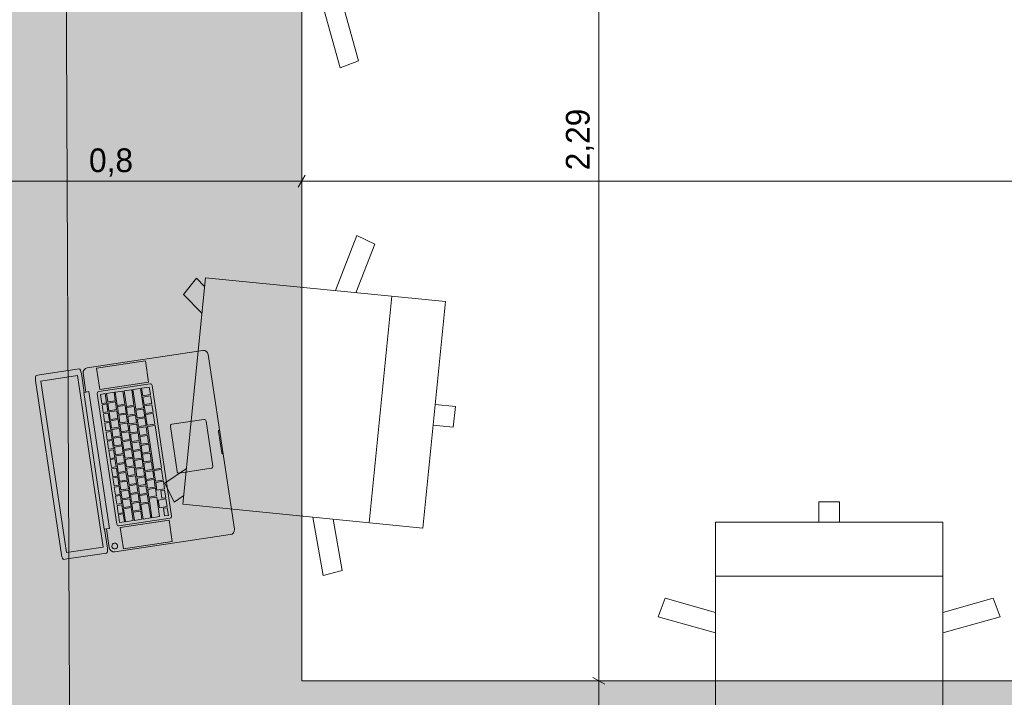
# Model space of a CAD drawing. Header units: millimetres. Extents: x -28277 to 305935, y -19284 to 4746.
# Tile 22 of 136: x -12078 to -10000, y -364 to 1067. Entities that reach past the tile are written whole.
import ezdxf

# ---------------------------------------------------------------- set-up
doc = ezdxf.new("R2010")
doc.units = ezdxf.units.MM
doc.header["$MEASUREMENT"] = 0
doc.layers.add('06_COT_Detalls', color=7, linetype='Continuous')
doc.layers.add('Nuevo_09_EI_Mobiliari general', color=7, linetype='Continuous')
doc.layers.add('06_COT_Detalls_Pluma_Nº__1', color=7, linetype='Continuous', lineweight=5)
doc.layers.add('Nuevo_09_EI_Mobiliari general_Pluma_Nº__1', color=7, linetype='Continuous', lineweight=5)
doc.styles.add('Estilo_Generado_2', font='txt')
doc.dimstyles.new('Estilo_Generado__1', dxfattribs={"dimtxt": 50, "dimasz": 19, "dimexe": 0.18, "dimexo": 300, "dimgap": 0, "dimtad": 1, "dimlfac": 0.001, "dimzin": 0, "dimdsep": 46, "dimtxsty": 'Estilo_Generado_2', "dimblk": 'ARROWHEAD_2', "dimblk1": 'ARROWHEAD_2', "dimblk2": 'ARROWHEAD_2', "dimcen": 0.09, "dimclrd": 7, "dimclre": 7, "dimclrt": 7, "dimadec": 0, "dimazin": 0, "dimtfac": 1, "dimtdec": 4, "dimtmove": 0, "dimatfit": 3, "dimfxl": 0, "dimtolj": 1, "dimtzin": 0, "dimarcsym": 0})
doc.dimstyles.new('Estilo_Generado__2', dxfattribs={"dimtxt": 50, "dimasz": 19, "dimexe": 0.18, "dimexo": 300, "dimgap": 0, "dimtad": 1, "dimtih": 1, "dimtoh": 1, "dimlfac": 0.001, "dimzin": 0, "dimdsep": 46, "dimtxsty": 'Estilo_Generado_2', "dimblk": 'ARROWHEAD_2', "dimblk1": 'ARROWHEAD_2', "dimblk2": 'ARROWHEAD_2', "dimcen": 0.09, "dimclrd": 7, "dimclre": 7, "dimclrt": 7, "dimadec": 0, "dimazin": 0, "dimtfac": 1, "dimtdec": 4, "dimtmove": 0, "dimatfit": 3, "dimfxl": 0, "dimtolj": 1, "dimtzin": 0, "dimarcsym": 0})

# ---------------------------------------------------------------- blocks, each defined once
blk = doc.blocks.new('Silla Oficina 04 27')
at = {"layer": 'Nuevo_09_EI_Mobiliari general_Pluma_Nº__1', "color": 7, "linetype": 'Continuous', "lineweight": 5}
for p, q in [((335.5, 589.5), (335.5, 546.8)), ((335.5, 589.5), (379.5, 589.5)), ((379.5, 589.5), (379.5, 546.8)), ((597.6, 546.8), (117.3, 546.8)), ((117.3, 546.8), (117.3, 37.5)), ((117.3, 546.8), (117.3, 37.5)), ((597.6, 546.8), (597.6, 37.5)), ((597.6, 37.5), (597.6, 546.8)), ((597.6, 546.8), (597.6, 37.5)), ((117.3, 433.1), (597.6, 433.1)), ((-3.2, 347.1), (11.5, 386.1)), ((11.5, 386.1), (117.3, 356.4)), ((703.4, 386.1), (597.6, 356.4)), ((718.1, 347.1), (703.4, 386.1)), ((117.3, 313.2), (-3.2, 347.1)), ((597.6, 313.2), (718.1, 347.1)), ((117.3, 37.5), (597.6, 37.5)), ((119.9, 18.7), (135.6, 37.5)), ((157.3, -4.7), (192.7, 37.5)), ((557.7, -4.7), (522.2, 37.5)), ((595, 18.7), (579.3, 37.5)), ((119.9, 18.7), (157.3, -4.7)), ((595, 18.7), (557.7, -4.7))]:
    blk.add_line(p, q, dxfattribs=at)
blk = doc.blocks.new('Forjado_2_5', base_point=(-12282.8, 1963.6))
at = {"layer": 'Nuevo_09_EI_Mobiliari general', "linetype": 'Continuous', "lineweight": 0, "true_color": 0xffffff}
blk.add_hatch(color=7, dxfattribs=at).paths.add_polyline_path([(-12282.8, 1963.6), (-12282.8, -1129), (-7154.4, -1129), (-7167.9, 1963.6), (-7955.1, 1963.6), (-7955.1, -329), (-11482.8, -329), (-11482.8, 1963.6)])
at = {"layer": 'Nuevo_09_EI_Mobiliari general_Pluma_Nº__1', "color": 7, "linetype": 'Continuous', "lineweight": 5, "flags": 128}
blk.add_lwpolyline([(-12282.8, 1963.6), (-12282.8, -1129), (-7154.4, -1129), (-7167.9, 1963.6), (-7955.1, 1963.6), (-7955.1, -329), (-11482.8, -329), (-11482.8, 1963.6)], close=True, dxfattribs=at)
blk = doc.blocks.new('MacBook 27')
at = {"layer": 'Nuevo_09_EI_Mobiliari general_Pluma_Nº__1', "color": 7, "linetype": 'Continuous', "lineweight": 5}
for p, q in [((0, 365.3), (0.8, 366.6)), ((0, 358.6), (0, 365.3)), ((0, 274.3), (0, 358.6)), ((0.8, 366.6), (3, 367.8)), ((3, 367.8), (6.3, 368.5)), ((6.3, 368.5), (10.2, 368.8)), ((10.2, 368.8), (382.8, 368.8)), ((13.3, 357.5), (379.6, 357.5)), ((13.3, 279.3), (13.3, 357.5)), ((379.6, 357.5), (379.6, 279.3)), ((382.8, 368.8), (386.7, 368.5)), ((386.7, 368.5), (390, 367.8)), ((390, 367.8), (392.2, 366.6)), ((392.2, 366.6), (392.9, 365.3)), ((392.9, 365.3), (392.9, 358.6)), ((392.9, 358.6), (392.9, 274.3)), ((0.8, 272.9), (0, 274.3)), ((3, 271.8), (0.8, 272.9)), ((6.3, 271.1), (3, 271.8)), ((10.2, 270.8), (6.3, 271.1)), ((50.4, 270.8), (10.2, 270.8)), ((379.6, 279.3), (13.3, 279.3)), ((50.4, 271.9), (342.5, 271.9)), ((50.4, 267), (50.4, 271.9)), ((342.5, 267), (342.5, 271.9)), ((382.8, 270.8), (342.5, 270.8)), ((386.7, 271.1), (382.8, 270.8)), ((390, 271.8), (386.7, 271.1)), ((392.2, 272.9), (390, 271.8)), ((392.9, 274.3), (392.2, 272.9)), ((0.8, 260.7), (0, 256.8)), ((0, 256.8), (0, 10.2)), ((3, 264), (0.8, 260.7)), ((6.3, 266.2), (3, 264)), ((10.2, 267), (6.3, 266.2)), ((50.4, 267), (10.2, 267)), ((50.4, 260.6), (50.4, 267)), ((342.5, 260.6), (50.4, 260.6)), ((382.8, 267), (342.5, 267)), ((342.5, 267), (342.5, 260.6)), ((375.1, 257.1), (374.6, 254.8)), ((374.6, 254.8), (375.1, 252.4)), ((376.4, 259.1), (375.1, 257.1)), ((375.1, 252.4), (376.4, 250.5)), ((378.4, 260.4), (376.4, 259.1)), ((376.4, 250.5), (378.4, 249.1)), ((380.7, 260.9), (378.4, 260.4)), ((383.1, 260.4), (380.7, 260.9)), ((386.7, 266.2), (382.8, 267)), ((385.1, 259.1), (383.1, 260.4)), ((383.1, 249.1), (385.1, 250.5)), ((386.4, 257.1), (385.1, 259.1)), ((385.1, 250.5), (386.4, 252.4)), ((386.8, 254.8), (386.4, 257.1)), ((386.4, 252.4), (386.8, 254.8)), ((390, 264), (386.7, 266.2)), ((392.2, 260.7), (390, 264)), ((392.9, 256.8), (392.2, 260.7)), ((392.9, 10.2), (392.9, 256.8)), ((49.4, 237.5), (3.8, 237.5)), ((3.8, 237.5), (3.8, 133.3)), ((49.4, 133.3), (49.4, 237.5)), ((53.5, 241.5), (53.2, 240)), ((53.2, 240), (53.2, 130.8)), ((54.3, 242.7), (53.5, 241.5)), ((55.6, 243.5), (54.3, 242.7)), ((57, 243.8), (55.6, 243.5)), ((335.9, 243.8), (57, 243.8)), ((59.6, 237.5), (59.6, 227.3)), ((79.1, 237.5), (59.6, 237.5)), ((79.1, 227.3), (79.1, 237.5)), ((98.7, 237.5), (81.7, 237.5)), ((81.7, 237.5), (81.7, 227.3)), ((98.7, 227.3), (98.7, 237.5)), ((101.2, 237.5), (101.2, 227.3)), ((118.2, 237.5), (101.2, 237.5)), ((118.2, 227.3), (118.2, 237.5)), ((137.8, 237.5), (120.8, 237.5)), ((120.8, 237.5), (120.8, 227.3)), ((137.8, 227.3), (137.8, 237.5)), ((140.3, 237.5), (140.3, 227.3)), ((157.4, 237.5), (140.3, 237.5)), ((157.4, 227.3), (157.4, 237.5)), ((159.9, 237.5), (159.9, 227.3)), ((176.9, 237.5), (159.9, 237.5)), ((176.9, 227.3), (176.9, 237.5)), ((179.5, 237.5), (179.5, 227.3)), ((196.5, 237.5), (179.5, 237.5)), ((196.5, 227.3), (196.5, 237.5)), ((216, 237.5), (199, 237.5)), ((199, 237.5), (199, 227.3)), ((216, 227.3), (216, 237.5)), ((218.6, 237.5), (218.6, 227.3)), ((235.6, 237.5), (218.6, 237.5)), ((235.6, 227.3), (235.6, 237.5)), ((255.1, 237.5), (238.1, 237.5)), ((238.1, 237.5), (238.1, 227.3)), ((255.1, 227.3), (255.1, 237.5)), ((274.7, 237.5), (257.7, 237.5)), ((257.7, 237.5), (257.7, 227.3)), ((274.7, 227.3), (274.7, 237.5)), ((277.2, 237.5), (277.2, 227.3)), ((294.3, 237.5), (277.2, 237.5)), ((294.3, 227.3), (294.3, 237.5)), ((296.8, 237.5), (296.8, 227.3)), ((313.8, 237.5), (296.8, 237.5)), ((313.8, 227.3), (313.8, 237.5)), ((316.4, 237.5), (316.4, 227.3)), ((333.4, 237.5), (316.4, 237.5)), ((333.4, 227.3), (333.4, 237.5)), ((337.4, 243.5), (335.9, 243.8)), ((338.6, 242.7), (337.4, 243.5)), ((339.4, 241.5), (338.6, 242.7)), ((339.7, 240), (339.4, 241.5)), ((339.7, 130.8), (339.7, 240)), ((343.5, 133.3), (343.5, 237.5)), ((343.5, 237.5), (389.1, 237.5)), ((378.4, 249.1), (380.7, 248.7)), ((380.7, 248.7), (383.1, 249.1)), ((389.1, 237.5), (389.1, 133.3)), ((59.6, 227.3), (79.1, 227.3)), ((59.6, 224.8), (59.6, 208.5)), ((77.6, 224.8), (59.6, 224.8)), ((59.6, 208.5), (77.6, 208.5)), ((77.6, 208.5), (77.6, 224.8)), ((96.4, 224.8), (80.1, 224.8)), ((80.1, 224.8), (80.1, 208.5)), ((80.1, 208.5), (96.4, 208.5)), ((81.7, 227.3), (98.7, 227.3)), ((96.4, 208.5), (96.4, 224.8)), ((115.2, 224.8), (98.9, 224.8)), ((98.9, 224.8), (98.9, 208.5)), ((98.9, 208.5), (115.2, 208.5)), ((101.2, 227.3), (118.2, 227.3)), ((115.2, 208.5), (115.2, 224.8)), ((134, 224.8), (117.7, 224.8)), ((117.7, 224.8), (117.7, 208.5)), ((117.7, 208.5), (134, 208.5)), ((120.8, 227.3), (137.8, 227.3)), ((134, 208.5), (134, 224.8)), ((152.8, 224.8), (136.5, 224.8)), ((136.5, 224.8), (136.5, 208.5)), ((136.5, 208.5), (152.8, 208.5)), ((140.3, 227.3), (157.4, 227.3)), ((152.8, 208.5), (152.8, 224.8)), ((171.6, 224.8), (155.3, 224.8)), ((155.3, 224.8), (155.3, 208.5)), ((155.3, 208.5), (171.6, 208.5)), ((159.9, 227.3), (176.9, 227.3)), ((171.6, 208.5), (171.6, 224.8)), ((190.4, 224.8), (174.1, 224.8)), ((174.1, 224.8), (174.1, 208.5)), ((174.1, 208.5), (190.4, 208.5)), ((179.5, 227.3), (196.5, 227.3)), ((190.4, 208.5), (190.4, 224.8)), ((209.2, 224.8), (192.9, 224.8)), ((192.9, 224.8), (192.9, 208.5)), ((192.9, 208.5), (209.2, 208.5)), ((199, 227.3), (216, 227.3)), ((209.2, 208.5), (209.2, 224.8)), ((211.7, 224.8), (211.7, 208.5)), ((228, 224.8), (211.7, 224.8)), ((211.7, 208.5), (228, 208.5)), ((218.6, 227.3), (235.6, 227.3)), ((228, 208.5), (228, 224.8)), ((246.8, 224.8), (230.5, 224.8)), ((230.5, 224.8), (230.5, 208.5)), ((230.5, 208.5), (246.8, 208.5)), ((238.1, 227.3), (255.1, 227.3)), ((246.8, 208.5), (246.8, 224.8)), ((249.3, 224.8), (249.3, 208.5)), ((265.6, 224.8), (249.3, 224.8)), ((249.3, 208.5), (265.6, 208.5)), ((257.7, 227.3), (274.7, 227.3)), ((265.6, 208.5), (265.6, 224.8)), ((284.4, 224.8), (268.1, 224.8)), ((268.1, 224.8), (268.1, 208.5)), ((268.1, 208.5), (284.4, 208.5)), ((277.2, 227.3), (294.3, 227.3)), ((284.4, 208.5), (284.4, 224.8)), ((303.1, 224.8), (286.9, 224.8)), ((286.9, 224.8), (286.9, 208.5)), ((286.9, 208.5), (303.1, 208.5)), ((296.8, 227.3), (313.8, 227.3)), ((303.1, 208.5), (303.1, 224.8)), ((305.7, 224.8), (305.7, 208.5)), ((333.4, 224.8), (305.7, 224.8)), ((305.7, 208.5), (333.4, 208.5)), ((316.4, 227.3), (333.4, 227.3)), ((333.4, 208.5), (333.4, 224.8)), ((59.6, 206), (59.6, 189.7)), ((87.8, 206), (59.6, 206)), ((59.6, 189.7), (87.8, 189.7)), ((59.6, 187.2), (59.6, 170.9)), ((92.8, 187.2), (59.6, 187.2)), ((87.8, 189.7), (87.8, 206)), ((106.6, 206), (90.3, 206)), ((90.3, 206), (90.3, 189.7)), ((90.3, 189.7), (106.6, 189.7)), ((92.8, 170.9), (92.8, 187.2)), ((95.4, 187.2), (95.4, 170.9)), ((111.6, 187.2), (95.4, 187.2)), ((106.6, 189.7), (106.6, 206)), ((109.1, 206), (109.1, 189.7)), ((125.3, 206), (109.1, 206)), ((109.1, 189.7), (125.3, 189.7)), ((111.6, 170.9), (111.6, 187.2)), ((130.4, 187.2), (114.2, 187.2)), ((114.2, 187.2), (114.2, 170.9)), ((125.3, 189.7), (125.3, 206)), ((144.1, 206), (127.9, 206)), ((127.9, 206), (127.9, 189.7)), ((127.9, 189.7), (144.1, 189.7)), ((130.4, 170.9), (130.4, 187.2)), ((149.2, 187.2), (133, 187.2)), ((133, 187.2), (133, 170.9)), ((144.1, 189.7), (144.1, 206)), ((162.9, 206), (146.7, 206)), ((146.7, 206), (146.7, 189.7)), ((146.7, 189.7), (162.9, 189.7)), ((149.2, 170.9), (149.2, 187.2)), ((168, 187.2), (151.8, 187.2)), ((151.8, 187.2), (151.8, 170.9)), ((162.9, 189.7), (162.9, 206)), ((181.7, 206), (165.5, 206)), ((165.5, 206), (165.5, 189.7)), ((165.5, 189.7), (181.7, 189.7)), ((168, 170.9), (168, 187.2)), ((170.6, 187.2), (170.6, 170.9)), ((186.8, 187.2), (170.6, 187.2)), ((181.7, 189.7), (181.7, 206)), ((200.5, 206), (184.3, 206)), ((184.3, 206), (184.3, 189.7)), ((184.3, 189.7), (200.5, 189.7)), ((186.8, 170.9), (186.8, 187.2)), ((205.6, 187.2), (189.4, 187.2)), ((189.4, 187.2), (189.4, 170.9)), ((200.5, 189.7), (200.5, 206)), ((219.3, 206), (203.1, 206)), ((203.1, 206), (203.1, 189.7)), ((203.1, 189.7), (219.3, 189.7)), ((205.6, 170.9), (205.6, 187.2)), ((224.4, 187.2), (208.2, 187.2)), ((208.2, 187.2), (208.2, 170.9)), ((219.3, 189.7), (219.3, 206)), ((238.1, 206), (221.9, 206)), ((221.9, 206), (221.9, 189.7)), ((221.9, 189.7), (238.1, 189.7)), ((224.4, 170.9), (224.4, 187.2)), ((243.2, 187.2), (226.9, 187.2)), ((226.9, 187.2), (226.9, 170.9)), ((238.1, 189.7), (238.1, 206)), ((256.9, 206), (240.7, 206)), ((240.7, 206), (240.7, 189.7)), ((240.7, 189.7), (256.9, 189.7)), ((243.2, 170.9), (243.2, 187.2)), ((262, 187.2), (245.7, 187.2)), ((245.7, 187.2), (245.7, 170.9)), ((256.9, 189.7), (256.9, 206)), ((275.7, 206), (259.5, 206)), ((259.5, 206), (259.5, 189.7)), ((259.5, 189.7), (275.7, 189.7)), ((262, 170.9), (262, 187.2)), ((280.8, 187.2), (264.5, 187.2)), ((264.5, 187.2), (264.5, 170.9)), ((275.7, 189.7), (275.7, 206)), ((294.5, 206), (278.3, 206)), ((278.3, 206), (278.3, 189.7)), ((278.3, 189.7), (294.5, 189.7)), ((280.8, 170.9), (280.8, 187.2)), ((299.6, 187.2), (283.3, 187.2)), ((283.3, 187.2), (283.3, 170.9)), ((294.5, 189.7), (294.5, 206)), ((297.1, 206), (297.1, 189.7)), ((313.3, 206), (297.1, 206)), ((297.1, 189.7), (313.3, 189.7)), ((299.6, 170.9), (299.6, 187.2)), ((302.1, 187.2), (302.1, 170.9)), ((333.4, 187.2), (302.1, 187.2)), ((313.3, 189.7), (313.3, 206)), ((315.8, 206), (315.8, 189.7)), ((333.4, 206), (315.8, 206)), ((315.8, 189.7), (333.4, 189.7)), ((333.4, 189.7), (333.4, 206)), ((333.4, 170.9), (333.4, 187.2)), ((59.6, 170.9), (92.8, 170.9)), ((59.6, 168.4), (59.6, 152.1)), ((101.2, 168.4), (59.6, 168.4)), ((95.4, 170.9), (111.6, 170.9)), ((101.2, 152.1), (101.2, 168.4)), ((120, 168.4), (103.8, 168.4)), ((103.8, 168.4), (103.8, 152.1)), ((114.2, 170.9), (130.4, 170.9)), ((120, 152.1), (120, 168.4)), ((138.8, 168.4), (122.6, 168.4)), ((122.6, 168.4), (122.6, 152.1)), ((133, 170.9), (149.2, 170.9)), ((138.8, 152.1), (138.8, 168.4)), ((141.4, 168.4), (141.4, 152.1)), ((157.6, 168.4), (141.4, 168.4)), ((151.8, 170.9), (168, 170.9)), ((157.6, 152.1), (157.6, 168.4)), ((176.4, 168.4), (160.1, 168.4)), ((160.1, 168.4), (160.1, 152.1)), ((170.6, 170.9), (186.8, 170.9)), ((176.4, 152.1), (176.4, 168.4)), ((195.2, 168.4), (178.9, 168.4)), ((178.9, 168.4), (178.9, 152.1)), ((189.4, 170.9), (205.6, 170.9)), ((195.2, 152.1), (195.2, 168.4)), ((214, 168.4), (197.7, 168.4)), ((197.7, 168.4), (197.7, 152.1)), ((208.2, 170.9), (224.4, 170.9)), ((214, 152.1), (214, 168.4)), ((232.8, 168.4), (216.5, 168.4)), ((216.5, 168.4), (216.5, 152.1)), ((226.9, 170.9), (243.2, 170.9)), ((232.8, 152.1), (232.8, 168.4)), ((235.3, 168.4), (235.3, 152.1)), ((251.6, 168.4), (235.3, 168.4)), ((245.7, 170.9), (262, 170.9)), ((251.6, 152.1), (251.6, 168.4)), ((270.4, 168.4), (254.1, 168.4)), ((254.1, 168.4), (254.1, 152.1)), ((264.5, 170.9), (280.8, 170.9)), ((270.4, 152.1), (270.4, 168.4)), ((289.2, 168.4), (272.9, 168.4)), ((272.9, 168.4), (272.9, 152.1)), ((283.3, 170.9), (299.6, 170.9)), ((289.2, 152.1), (289.2, 168.4)), ((291.7, 168.4), (291.7, 152.1)), ((333.4, 168.4), (291.7, 168.4)), ((302.1, 170.9), (333.4, 170.9)), ((333.4, 152.1), (333.4, 168.4)), ((59.6, 152.1), (101.2, 152.1)), ((75.8, 149.6), (59.6, 149.6)), ((59.6, 149.6), (59.6, 133.3)), ((75.8, 133.3), (75.8, 149.6)), ((94.6, 149.6), (78.4, 149.6)), ((78.4, 149.6), (78.4, 133.3)), ((94.6, 133.3), (94.6, 149.6)), ((113.4, 149.6), (97.2, 149.6)), ((97.2, 149.6), (97.2, 133.3)), ((103.8, 152.1), (120, 152.1)), ((113.4, 133.3), (113.4, 149.6)), ((116, 149.6), (116, 133.3)), ((138.8, 149.6), (116, 149.6)), ((122.6, 152.1), (138.8, 152.1)), ((138.8, 133.3), (138.8, 149.6)), ((141.4, 152.1), (157.6, 152.1)), ((232.8, 149.6), (141.4, 149.6)), ((141.4, 149.6), (141.4, 133.3)), ((160.1, 152.1), (176.4, 152.1)), ((178.9, 152.1), (195.2, 152.1)), ((197.7, 152.1), (214, 152.1)), ((216.5, 152.1), (232.8, 152.1)), ((232.8, 133.3), (232.8, 149.6)), ((235.3, 152.1), (251.6, 152.1)), ((258.2, 149.6), (235.3, 149.6)), ((235.3, 149.6), (235.3, 133.3)), ((254.1, 152.1), (270.4, 152.1)), ((258.2, 133.3), (258.2, 149.6)), ((277, 149.6), (260.7, 149.6)), ((260.7, 149.6), (260.7, 133.3)), ((272.9, 152.1), (289.2, 152.1)), ((277, 133.3), (277, 149.6)), ((291.7, 152.1), (333.4, 152.1)), ((298.3, 149.6), (298.3, 133.3)), ((314.6, 149.6), (298.3, 149.6)), ((314.6, 133.3), (314.6, 149.6)), ((3.8, 133.3), (49.4, 133.3)), ((53.2, 130.8), (53.5, 129.4)), ((53.5, 129.4), (54.3, 128.1)), ((54.3, 128.1), (55.6, 127.3)), ((55.6, 127.3), (57, 127)), ((57, 127), (335.9, 127)), ((59.6, 133.3), (75.8, 133.3)), ((78.4, 133.3), (94.6, 133.3)), ((97.2, 133.3), (113.4, 133.3)), ((116, 133.3), (138.8, 133.3)), ((141.4, 133.3), (232.8, 133.3)), ((235.3, 133.3), (258.2, 133.3)), ((260.7, 133.3), (277, 133.3)), ((295.8, 141.5), (279.5, 141.5)), ((279.5, 141.5), (279.5, 133.3)), ((279.5, 133.3), (295.8, 133.3)), ((295.8, 133.3), (295.8, 141.5)), ((298.3, 133.3), (314.6, 133.3)), ((333.4, 141.5), (317.1, 141.5)), ((317.1, 141.5), (317.1, 133.3)), ((317.1, 133.3), (333.4, 133.3)), ((333.4, 133.3), (333.4, 141.5)), ((335.9, 127), (337.4, 127.3)), ((337.4, 127.3), (338.6, 128.1)), ((338.6, 128.1), (339.4, 129.4)), ((339.4, 129.4), (339.7, 130.8)), ((389.1, 133.3), (343.5, 133.3)), ((144.7, 99.2), (144.4, 97.8)), ((144.4, 97.8), (144.4, 29.2)), ((145.5, 100.5), (144.7, 99.2)), ((146.8, 101.3), (145.5, 100.5)), ((148.2, 101.6), (146.8, 101.3)), ((244.7, 101.6), (148.2, 101.6)), ((246.2, 101.3), (244.7, 101.6)), ((247.4, 100.5), (246.2, 101.3)), ((248.2, 99.2), (247.4, 100.5)), ((248.5, 97.8), (248.2, 99.2)), ((248.5, 29.2), (248.5, 97.8)), ((144.4, 29.2), (144.7, 27.8)), ((144.7, 27.8), (145.5, 26.5)), ((145.5, 26.5), (146.8, 25.7)), ((146.8, 25.7), (148.2, 25.4)), ((148.2, 25.4), (244.7, 25.4)), ((244.7, 25.4), (246.2, 25.7)), ((246.2, 25.7), (247.4, 26.5)), ((247.4, 26.5), (248.2, 27.8)), ((248.2, 27.8), (248.5, 29.2)), ((0, 10.2), (0.8, 6.3)), ((0.8, 6.3), (3, 3)), ((3, 3), (6.3, 0.8)), ((6.3, 0.8), (10.2, 0)), ((10.2, 0), (382.8, 0)), ((171.3, 0.9), (171.1, 0)), ((171.8, 1.7), (171.3, 0.9)), ((172.6, 2.3), (171.8, 1.7)), ((173.6, 2.5), (172.6, 2.3)), ((219.3, 2.5), (173.6, 2.5)), ((220.3, 2.3), (219.3, 2.5)), ((221.1, 1.7), (220.3, 2.3)), ((221.7, 0.9), (221.1, 1.7)), ((221.9, 0), (221.7, 0.9)), ((382.8, 0), (386.7, 0.8)), ((386.7, 0.8), (390, 3)), ((390, 3), (392.2, 6.3)), ((392.2, 6.3), (392.9, 10.2))]:
    blk.add_line(p, q, dxfattribs=at)
blk = doc.blocks.new('Forjado_4_5', base_point=(-11983.7, 1963.6))
at = {"layer": 'Nuevo_09_EI_Mobiliari general', "linetype": 'Continuous', "lineweight": 0, "true_color": 0xffffff}
blk.add_hatch(color=7, dxfattribs=at).paths.add_polyline_path([(-11983.7, 1963.6), (-12282.8, 1963.6), (-12282.8, -996.7), (-11970.4, -996.7)])
at = {"layer": 'Nuevo_09_EI_Mobiliari general_Pluma_Nº__1', "color": 7, "linetype": 'Continuous', "lineweight": 5, "flags": 128}
blk.add_lwpolyline([(-11983.7, 1963.6), (-12282.8, 1963.6), (-12282.8, -996.7), (-11970.4, -996.7)], close=True, dxfattribs=at)
blk = doc.blocks.new('*D81')
at = {"layer": '06_COT_Detalls_Pluma_Nº__1', "color": 7, "linetype": 'Continuous', "lineweight": 5}
for p, q in [((-12275.6, 738.1), (-12290.1, 713.1)), ((-12282.8, -696.8), (-12282.8, 744.4)), ((-11475.6, 738.1), (-11490.1, 713.1)), ((-11482.8, -29), (-11482.8, 744.4)), ((-12295.1, 725.6), (-12282.8, 725.6)), ((-12282.8, 725.6), (-11482.8, 725.6))]:
    blk.add_line(p, q, dxfattribs=at)
at = {"layer": '06_COT_Detalls_Pluma_Nº__1', "color": 7, "lineweight": 5, "insert": (-11931.9, 735.6), "char_height": 50, "attachment_point": 7, "style": 'Estilo_Generado_2'}
blk.add_mtext('\\A1;{\\pql;\\fGotham Book|b0|i0|c0|p0;\\W1.000000;0,8}', dxfattribs=at)
blk = doc.blocks.new('ARROWHEAD_2')
at = {"color": 0, "linetype": 'Continuous', "lineweight": 0}
for p, q in [((0, 0), (-1, 0)), ((-0.38, -0.66), (0.38, 0.66))]:
    blk.add_line(p, q, dxfattribs=at)
blk = doc.blocks.new('*D82')
at = {"layer": '06_COT_Detalls_Pluma_Nº__1', "color": 7, "linetype": 'Continuous', "lineweight": 5}
for p, q in [((-11475.6, 738.1), (-11490.1, 713.1)), ((-11482.8, -29), (-11482.8, 744.4)), ((-7947.9, 738.1), (-7962.3, 713.1)), ((-7955.1, -29), (-7955.1, 744.4)), ((-11482.8, 725.6), (-7955.1, 725.6))]:
    blk.add_line(p, q, dxfattribs=at)
at = {"layer": '06_COT_Detalls_Pluma_Nº__1', "color": 7, "lineweight": 5, "insert": (-9787.7, 735.6), "char_height": 50, "attachment_point": 7, "style": 'Estilo_Generado_2'}
blk.add_mtext('\\A1;{\\pql;\\fGotham Book|b0|i0|c0|p0;\\W1.000000;3,53}', dxfattribs=at)
blk = doc.blocks.new('*D84')
at = {"layer": '06_COT_Detalls_Pluma_Nº__1', "color": 7, "linetype": 'Continuous', "lineweight": 5}
for p, q in [((-10837.2, -329), (-11182.8, -329)), ((-10868.5, -321.8), (-10843.5, -336.2)), ((-10856, -1129), (-10856, -329)), ((-10868.5, -1121.8), (-10843.5, -1136.2)), ((-10837.2, -1129), (-11670.9, -1129)), ((-10856, -1141.2), (-10856, -1129))]:
    blk.add_line(p, q, dxfattribs=at)
at = {"layer": '06_COT_Detalls_Pluma_Nº__1', "color": 7, "lineweight": 5, "insert": (-10866, -778), "char_height": 50, "attachment_point": 7, "rotation": 90, "style": 'Estilo_Generado_2'}
blk.add_mtext('\\A1;{\\pql;\\fGotham Book|b0|i0|c0|p0;\\W1.000000;0,8}', dxfattribs=at)
blk = doc.blocks.new('*D85')
at = {"layer": '06_COT_Detalls_Pluma_Nº__1', "color": 7, "linetype": 'Continuous', "lineweight": 5}
for p, q in [((-10856, 1963.6), (-10856, 1975.8)), ((-10837.2, 1963.6), (-11182.8, 1963.6)), ((-10843.5, 1956.3), (-10868.5, 1970.8)), ((-10856, -329), (-10856, 1963.6)), ((-10837.2, -329), (-11182.8, -329)), ((-10868.5, -321.8), (-10843.5, -336.2))]:
    blk.add_line(p, q, dxfattribs=at)
at = {"layer": '06_COT_Detalls_Pluma_Nº__1', "color": 7, "lineweight": 5, "insert": (-10866, 748.6), "char_height": 50, "attachment_point": 7, "rotation": 90, "style": 'Estilo_Generado_2'}
blk.add_mtext('\\A1;{\\pql;\\fGotham Book|b0|i0|c0|p0;\\W1.000000;2,29}', dxfattribs=at)

msp = doc.modelspace()

# ---------------------------------------------------------------- block references
at = {"layer": 'Nuevo_09_EI_Mobiliari general', "color": 7, "linetype": 'Continuous', "lineweight": 5}
for name, p in [('Forjado_2_5', (-12282.835, 1963.555)), ('Forjado_4_5', (-11983.677, 1963.555))]:
    msp.add_blockref(name, p, dxfattribs=at)
at = {"layer": 'Nuevo_09_EI_Mobiliari general', "color": 252, "linetype": 'Continuous', "lineweight": 5, "xscale": -1, "zscale": 1000, "rotation": 98.48022134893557}
msp.add_blockref('MacBook 27', (-11681.612, 369.717), dxfattribs=at)
at = {"layer": 'Nuevo_09_EI_Mobiliari general_Pluma_Nº__1', "color": 7, "linetype": 'Continuous', "lineweight": 5, "zscale": 1000}
for p, rotation in [((-11748.879, 1683.378), 270), ((-11712.031, 642.385), 264.3173086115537)]:
    msp.add_blockref('Silla Oficina 04 27', p, dxfattribs=dict(at, rotation=rotation))
msp.add_blockref('Silla Oficina 04 27', (-10727.108, -540.958), dxfattribs=at)

# ---------------------------------------------------------------- dimensions: what is measured, and where the dimension line sits
at = {"layer": '06_COT_Detalls', "color": 7, "linetype": 'Continuous', "lineweight": 5}
for base, p1, p2, picture, middle in [((-10855.971, 1963.555), (-11482.835, -328.976), (-11482.835, 1963.555), '*D85', (-10890.971, 813.326)), ((-10855.971, -328.976), (-11970.86, -1128.976), (-11482.835, -328.976), '*D84', (-10890.971, -732.336))]:
    dim = msp.add_linear_dim(base=base, p1=p1, p2=p2, angle=90, dimstyle='Estilo_Generado__1', dxfattribs=at)
    dim.commit()
    dim.dimension.update_dxf_attribs({"geometry": picture, "text_midpoint": middle, "dimtype": 160, "text_rotation": 90})
for base, p1, p2, picture, middle in [((-11482.835, 725.645), (-12282.835, -996.805), (-11482.835, -328.976), '*D81', (-11886.196, 760.645)), ((-7955.107, 725.645), (-11482.835, -328.976), (-7955.107, -328.976), '*D82', (-9722.935, 760.645))]:
    dim = msp.add_linear_dim(base=base, p1=p1, p2=p2, dimstyle='Estilo_Generado__2', dxfattribs=at)
    dim.commit()
    dim.dimension.update_dxf_attribs({"geometry": picture, "text_midpoint": middle, "dimtype": 160})

doc.saveas('drawing.dxf')
